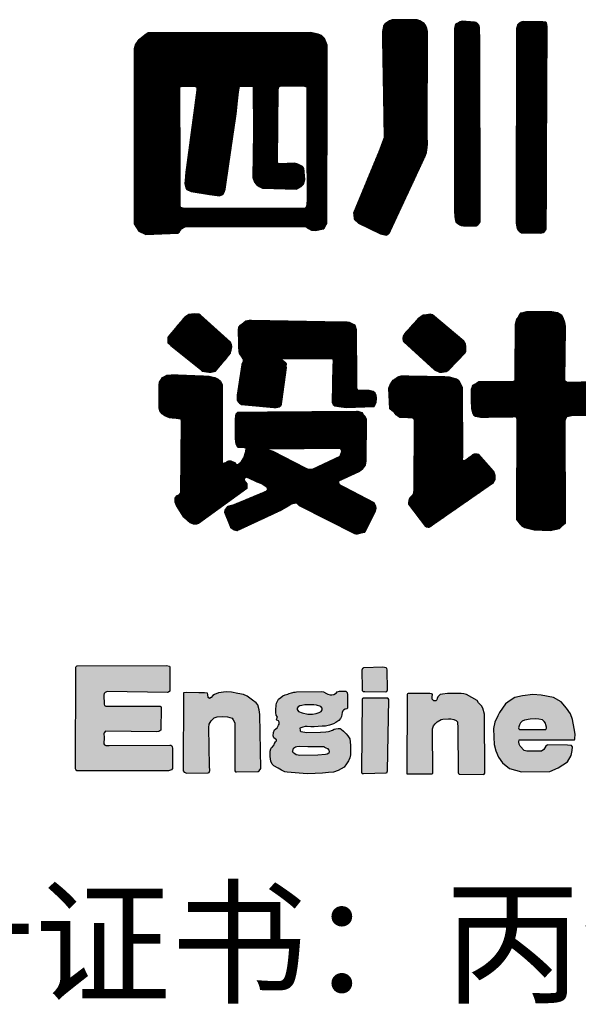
# Model space of a CAD drawing. Extents: x 475446 to 490894, y 3788879 to 3821323.
# Tile 33 of 75: x 484732 to 484743, y 3818121 to 3818142. Entities that reach past the tile are written whole.
import ezdxf
from ezdxf.enums import TextEntityAlignment as Align

# ---------------------------------------------------------------- set-up
doc = ezdxf.new("R2010")
doc.units = 0
doc.header["$LTSCALE"] = 0.5
doc.layers.get('0').update_dxf_attribs({"linetype": 'CONTINUOUS'})
doc.layers.add('TK-PUBLIC', color=7, linetype='CONTINUOUS')
doc.styles.add('新标识3', font='NSimSun.ttf')
pattern_1 = [(45, (1826454.331424, 12275757.266544), (-0.0056126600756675, 0.0056126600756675), [])]
pattern_2 = [(45, (1825753.960061, 12275603.040378), (-0.0056126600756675, 0.0056126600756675), [])]

# ---------------------------------------------------------------- blocks, each defined once
blk = doc.blocks.new('03')
h = blk.add_hatch()
h.set_pattern_fill('ANSI31', color=256, scale=0.005)
h.set_pattern_definition(pattern_1)
h.paths.add_polyline_path([(485328.016, 3817673.026), (485328.113, 3817667.523), (485327.973, 3817667.146), (485327.861, 3817666.853), (485326.507, 3817663.574), (485326.521, 3817663.504), (485326.535, 3817663.281), (485326.563, 3817663.239), (485326.758, 3817663.043), (485327.917, 3817662.485), (485328.21, 3817662.415), (485328.294, 3817662.457), (485328.392, 3817662.541), (485328.434, 3817662.653), (485330.263, 3817666.575), (485330.319, 3817666.757), (485330.361, 3817667.022), (485330.375, 3817667.176), (485330.361, 3817667.664), (485330.375, 3817673.096), (485330.347, 3817673.25), (485330.291, 3817673.39), (485330.207, 3817673.515), (485329.984, 3817673.655), (485329.83, 3817673.697), (485328.532, 3817673.71), (485328.392, 3817673.641), (485328.322, 3817673.599), (485328.183, 3817673.515), (485328.085, 3817673.403)])
h = blk.add_hatch()
h.set_pattern_fill('ANSI31', color=256, scale=0.005)
h.set_pattern_definition(pattern_1)
h.paths.add_polyline_path([(485331.788, 3817673.235), (485331.802, 3817663.434), (485331.84, 3817663.196), (485331.856, 3817663.119), (485331.965, 3817663.021), (485332.08, 3817662.956), (485332.14, 3817662.928), (485332.271, 3817662.901), (485332.927, 3817662.901), (485333.009, 3817662.967), (485333.08, 3817663.021), (485333.124, 3817663.092), (485333.146, 3817663.212), (485333.11, 3817673.3), (485333.067, 3817673.415), (485333.017, 3817673.475), (485332.908, 3817673.557), (485332.843, 3817673.584), (485332.203, 3817673.628), (485332.088, 3817673.595), (485331.995, 3817673.546), (485331.924, 3817673.508), (485331.853, 3817673.469)])
h = blk.add_hatch()
h.set_pattern_fill('ANSI31', color=256, scale=0.005)
h.set_pattern_definition(pattern_1)
h.paths.add_polyline_path([(485335.045, 3817673.254), (485335.021, 3817663.056), (485335.066, 3817662.838), (485335.079, 3817662.76), (485335.117, 3817662.698), (485335.182, 3817662.626), (485335.247, 3817662.572), (485335.309, 3817662.537), (485336.304, 3817662.517), (485336.445, 3817662.565), (485336.506, 3817662.616), (485336.581, 3817662.692), (485336.599, 3817662.78), (485336.62, 3817668.24), (485336.646, 3817673.313), (485336.633, 3817673.465), (485336.61, 3817673.543), (485336.558, 3817673.581), (485336.413, 3817673.599), (485336.351, 3817673.599), (485335.412, 3817673.619), (485335.326, 3817673.599), (485335.242, 3817673.569), (485335.176, 3817673.527), (485335.103, 3817673.452)])
h = blk.add_hatch()
h.set_pattern_fill('ANSI31', color=256, scale=0.005)
h.set_pattern_definition(pattern_1)
h.paths.add_polyline_path([(485317.482, 3817670.215), (485318.135, 3817670.229), (485318.275, 3817670.188), (485318.302, 3817670.132), (485318.302, 3817670.021), (485317.718, 3817665.655), (485317.676, 3817665.099), (485317.718, 3817664.904), (485317.774, 3817664.807), (485317.996, 3817664.709), (485318.97, 3817664.556), (485319.484, 3817664.487), (485319.665, 3817664.556), (485319.721, 3817664.668), (485319.776, 3817664.821), (485320.36, 3817668.81), (485320.472, 3817669.922), (485320.527, 3817670.214), (485320.736, 3817670.228), (485321.251, 3817670.228), (485321.264, 3817667.809), (485321.237, 3817665.446), (485321.32, 3817665.196), (485321.417, 3817665.071), (485321.556, 3817664.973), (485321.737, 3817664.876), (485323.517, 3817664.834), (485323.754, 3817664.96), (485323.879, 3817665.085), (485323.948, 3817665.335), (485323.907, 3817665.905), (485323.837, 3817666.016), (485323.587, 3817666.141), (485323.42, 3817666.183), (485322.641, 3817666.155), (485322.516, 3817666.197), (485322.516, 3817666.294), (485322.558, 3817670.061), (485322.586, 3817670.186), (485322.641, 3817670.228), (485322.753, 3817670.242), (485323.935, 3817670.228), (485324.046, 3817670.186), (485324.06, 3817670.117), (485324.06, 3817667.433), (485324.074, 3817664.236), (485324.06, 3817663.985), (485324.032, 3817663.888), (485323.948, 3817663.819), (485317.635, 3817663.819), (485317.468, 3817663.874), (485317.426, 3817663.93), (485317.412, 3817669.951), (485317.404, 3817670.128), (485317.411, 3817670.201)], flags=16)
h.paths.add_polyline_path([(485315.015, 3817672.176), (485315.015, 3817663.012), (485315.263, 3817662.622), (485315.619, 3817662.444), (485317.324, 3817662.515), (485317.498, 3817662.748), (485317.692, 3817662.859), (485324.006, 3817662.873), (485324.145, 3817662.762), (485324.312, 3817662.679), (485324.52, 3817662.665), (485324.938, 3817662.748), (485325.105, 3817663.026), (485325.132, 3817672.373), (485324.979, 3817672.72), (485324.826, 3817672.887), (485324.645, 3817672.943), (485324.256, 3817673.04), (485315.757, 3817673.026), (485315.576, 3817672.901), (485315.381, 3817672.748), (485315.242, 3817672.637), (485315.089, 3817672.428)])
h = blk.add_hatch()
h.set_pattern_fill('ANSI31', color=256, scale=0.005)
h.set_pattern_definition(pattern_2)
h.paths.add_polyline_path([(485334.975, 3817657.736), (485334.946, 3817654.906), (485334.946, 3817654.847), (485334.946, 3817654.788), (485334.872, 3817654.743), (485334.59, 3817654.728), (485333.063, 3817654.728), (485332.959, 3817654.654), (485332.841, 3817654.595), (485332.737, 3817654.521), (485332.663, 3817654.314), (485332.678, 3817653.318), (485332.737, 3817653.111), (485332.811, 3817652.992), (485332.9, 3817652.933), (485333.152, 3817652.874), (485333.582, 3817652.874), (485334.857, 3817652.903), (485334.946, 3817652.918), (485335.005, 3817652.888), (485335.064, 3817652.814), (485335.035, 3817647.654), (485335.035, 3817647.52), (485335.228, 3817647.268), (485335.302, 3817647.209), (485335.48, 3817647.091), (485335.969, 3817646.972), (485336.799, 3817646.942), (485337.288, 3817647.046), (485337.377, 3817647.135), (485337.6, 3817647.342), (485337.585, 3817652.709), (485337.644, 3817652.843), (485337.689, 3817652.917), (485338, 3817652.991), (485339.291, 3817652.962), (485339.483, 3817653.037), (485339.632, 3817653.14), (485339.676, 3817653.303), (485339.691, 3817653.555), (485339.691, 3817653.807), (485339.691, 3817654.118), (485339.661, 3817654.296), (485339.572, 3817654.503), (485339.543, 3817654.578), (485339.409, 3817654.652), (485339.113, 3817654.726), (485337.727, 3817654.689), (485337.686, 3817654.701), (485337.611, 3817654.742), (485337.564, 3817654.8), (485337.61, 3817657.626), (485337.575, 3817657.84), (485337.488, 3817658.084), (485337.413, 3817658.2), (485337.274, 3817658.293), (485337.181, 3817658.339), (485336.897, 3817658.397), (485335.562, 3817658.397), (485335.423, 3817658.362), (485335.295, 3817658.328), (485335.249, 3817658.328), (485335.179, 3817658.217), (485335.127, 3817658.119), (485335.069, 3817658.043), (485335.034, 3817657.991)])
h = blk.add_hatch()
h.set_pattern_fill('ANSI31', color=256, scale=0.005)
h.set_pattern_definition(pattern_2)
h.paths.add_polyline_path([(485316.937, 3817656.638), (485318.502, 3817655.378), (485318.575, 3817655.286), (485318.925, 3817655.231), (485319.054, 3817655.231), (485319.284, 3817655.295), (485320.048, 3817656.215), (485320.094, 3817656.399), (485320.131, 3817656.574), (485320.112, 3817656.675), (485320.057, 3817656.804), (485318.483, 3817658.222), (485318.4, 3817658.277), (485318.197, 3817658.286), (485318.022, 3817658.277), (485317.875, 3817658.268), (485317.663, 3817658.12), (485316.789, 3817657.081), (485316.78, 3817656.97), (485316.771, 3817656.878), (485316.771, 3817656.777)])
h = blk.add_hatch()
h.set_pattern_fill('ANSI31', color=256, scale=0.005)
h.set_pattern_definition(pattern_2)
h.paths.add_polyline_path([(485320.462, 3817657.435), (485320.49, 3817656.393), (485320.49, 3817656.374), (485320.508, 3817656.254), (485320.526, 3817656.199), (485320.628, 3817656.079), (485320.655, 3817656.024), (485320.692, 3817655.959), (485320.72, 3817655.922), (485320.729, 3817655.802), (485320.664, 3817655.664), (485320.404, 3817653.97), (485320.41, 3817653.773), (485320.479, 3817653.67), (485320.525, 3817653.612), (485320.646, 3817653.543), (485320.814, 3817653.52), (485322.327, 3817653.381), (485322.46, 3817653.381), (485322.622, 3817653.415), (485322.697, 3817653.485), (485322.737, 3817653.565), (485322.743, 3817653.704), (485322.986, 3817655.477), (485322.98, 3817655.557), (485322.986, 3817655.667), (485322.945, 3817655.742), (485322.87, 3817655.782), (485322.772, 3817655.863), (485322.737, 3817655.904), (485322.743, 3817655.95), (485322.778, 3817655.961), (485325.394, 3817655.956), (485325.423, 3817655.915), (485325.446, 3817655.794), (485325.428, 3817655.581), (485325.394, 3817653.64), (485325.44, 3817653.548), (485325.532, 3817653.473), (485325.729, 3817653.433), (485326.121, 3817653.392), (485327.588, 3817653.438), (485327.612, 3817653.508), (485327.681, 3817653.635), (485327.698, 3817653.762), (485327.71, 3817653.9), (485327.687, 3817654.021), (485327.635, 3817654.137), (485327.536, 3817654.229), (485327.323, 3817654.269), (485327.04, 3817654.269), (485326.849, 3817654.269), (485326.728, 3817654.292), (485326.676, 3817654.386), (485326.664, 3817657.458), (485326.589, 3817657.689), (485326.532, 3817657.712), (485326.439, 3817657.776), (485326.289, 3817657.833), (485326.174, 3817657.856), (485325.96, 3817657.856), (485321.16, 3817657.937), (485321.039, 3817657.937), (485320.866, 3817657.908), (485320.762, 3817657.822), (485320.664, 3817657.758), (485320.554, 3817657.672), (485320.485, 3817657.591)])
h = blk.add_hatch()
h.set_pattern_fill('ANSI31', color=256, scale=0.005)
h.set_pattern_definition(pattern_2)
h.paths.add_polyline_path([(485329.132, 3817656.82), (485330.751, 3817655.359), (485331.01, 3817655.239), (485331.148, 3817655.239), (485331.352, 3817655.276), (485331.491, 3817655.368), (485332.351, 3817656.247), (485332.379, 3817656.312), (485332.388, 3817656.432), (485332.388, 3817656.562), (485332.361, 3817656.719), (485332.287, 3817656.857), (485330.649, 3817658.236), (485330.51, 3817658.273), (485330.325, 3817658.236), (485330.158, 3817658.227), (485329.899, 3817658.051), (485329.206, 3817657.284), (485329.113, 3817657.117), (485329.095, 3817657.006), (485329.104, 3817656.886)])
h = blk.add_hatch()
h.set_pattern_fill('ANSI31', color=256, scale=0.005)
h.set_pattern_definition(pattern_2)
h.paths.add_polyline_path([(485322.032, 3817651.226), (485325.804, 3817651.263), (485325.877, 3817651.134), (485325.859, 3817651.014), (485325.831, 3817650.922), (485325.785, 3817650.821), (485324.338, 3817650.139), (485324.144, 3817650.139), (485323.987, 3817650.213), (485322.3, 3817651.079), (485322.134, 3817651.134), (485322.042, 3817651.171)], flags=16)
h.paths.add_polyline_path([(485317.103, 3817655.098), (485318.934, 3817655.026), (485319.237, 3817654.952), (485319.422, 3817654.869), (485319.532, 3817654.768), (485319.633, 3817654.593), (485319.625, 3817650.588), (485319.625, 3817650.496), (485319.671, 3817650.46), (485319.827, 3817650.496), (485319.919, 3817650.579), (485320.085, 3817650.589), (485320.269, 3817650.506), (485320.352, 3817650.396), (485320.462, 3817650.396), (485320.646, 3817650.561), (485320.766, 3817650.754), (485320.858, 3817651.076), (485320.886, 3817651.251), (485320.729, 3817651.288), (485320.61, 3817651.288), (485320.453, 3817651.288), (485320.389, 3817651.398), (485320.352, 3817651.463), (485320.315, 3817651.748), (485320.324, 3817652.798), (485320.352, 3817653.047), (485320.444, 3817653.139), (485320.582, 3817653.139), (485326.723, 3817653.185), (485326.936, 3817653.118), (485327, 3817653.035), (485327.083, 3817652.953), (485327.166, 3817652.787), (485327.147, 3817650.568), (485327.12, 3817650.366), (485326.954, 3817650.154), (485326.816, 3817650.035), (485325.923, 3817649.621), (485325.721, 3817649.529), (485325.721, 3817649.474), (485325.73, 3817649.391), (485325.822, 3817649.308), (485326.034, 3817649.207), (485327.562, 3817648.405), (485327.654, 3817648.239), (485327.672, 3817648.092), (485327.635, 3817647.945), (485327.092, 3817646.85), (485326.964, 3817646.822), (485326.678, 3817646.749), (485326.568, 3817646.758), (485323.667, 3817648.231), (485323.556, 3817648.35), (485323.455, 3817648.378), (485323.271, 3817648.332), (485323.115, 3817648.24), (485322.71, 3817648.001), (485320.398, 3817646.924), (485320.26, 3817646.96), (485320.085, 3817647.08), (485320.066, 3817647.154), (485319.772, 3817647.88), (485319.79, 3817648.009), (485319.919, 3817648.202), (485320.25, 3817648.294), (485321.907, 3817648.986), (485322.018, 3817649.069), (485321.981, 3817649.198), (485321.696, 3817649.382), (485321.456, 3817649.474), (485321.024, 3817649.676), (485320.886, 3817649.731), (485320.803, 3817649.694), (485320.775, 3817649.556), (485320.913, 3817649.382), (485320.913, 3817649.142), (485318.381, 3817647.311), (485318.28, 3817647.274), (485318.132, 3817647.274), (485317.948, 3817647.347), (485317.819, 3817647.449), (485317.617, 3817647.642), (485317.313, 3817648.102), (485317.23, 3817648.258), (485317.157, 3817648.424), (485317.157, 3817648.626), (485317.249, 3817648.755), (485317.368, 3817648.801), (485317.46, 3817648.92), (485317.496, 3817652.66), (485317.469, 3817652.779), (485317.423, 3817652.798), (485317.34, 3817652.798), (485317.128, 3817652.825), (485316.861, 3817652.844), (485316.621, 3817652.946), (485316.474, 3817653.057), (485316.355, 3817653.204), (485316.327, 3817653.37), (485316.327, 3817654.549), (485316.345, 3817654.705), (485316.41, 3817654.825), (485316.502, 3817654.953), (485316.594, 3817654.999), (485316.732, 3817655.073)])
h = blk.add_hatch()
h.set_pattern_fill('ANSI31', color=256, scale=0.005)
h.set_pattern_definition(pattern_2)
h.paths.add_polyline_path([(485329.021, 3817655.044), (485331.5, 3817654.998), (485331.897, 3817654.887), (485332.027, 3817654.794), (485332.092, 3817654.665), (485332.193, 3817654.459), (485332.212, 3817650.805), (485332.203, 3817650.666), (485332.249, 3817650.602), (485332.341, 3817650.611), (485332.526, 3817650.75), (485332.822, 3817650.962), (485333.053, 3817650.944), (485333.84, 3817650.056), (485333.904, 3817649.844), (485333.904, 3817649.714), (485333.904, 3817649.613), (485333.784, 3817649.409), (485330.528, 3817647.142), (485330.454, 3817647.096), (485330.325, 3817647.114), (485330.297, 3817647.151), (485329.4, 3817648.325), (485329.4, 3817648.409), (485329.428, 3817648.593), (485329.465, 3817648.677), (485329.557, 3817648.76), (485329.622, 3817648.834), (485329.659, 3817648.917), (485329.687, 3817649.074), (485329.695, 3817652.646), (485329.686, 3817652.785), (485329.649, 3817652.813), (485329.492, 3817652.85), (485328.927, 3817652.859), (485328.881, 3817652.896), (485328.742, 3817652.998), (485328.65, 3817653.118), (485328.511, 3817653.229), (485328.4, 3817653.312), (485328.354, 3817654.405), (485328.428, 3817654.571), (485328.511, 3817654.719), (485328.585, 3817654.821), (485328.733, 3817654.923), (485328.807, 3817654.978)])
h = blk.add_hatch(color=256)
h.dxf.hatch_style = 1
h.paths.add_polyline_path([(485312.037, 3817639.847), (485316.708, 3817639.861), (485316.863, 3817639.827), (485316.882, 3817639.769), (485316.878, 3817638.517), (485316.815, 3817638.464), (485316.766, 3817638.449), (485313.598, 3817638.501), (485313.501, 3817638.458), (485313.448, 3817638.395), (485313.434, 3817638.303), (485313.448, 3817637.844), (485313.458, 3817637.767), (485313.535, 3817637.742), (485316.37, 3817637.727), (485316.418, 3817637.713), (485316.428, 3817637.655), (485316.408, 3817636.484), (485316.316, 3817636.397), (485316.195, 3817636.387), (485313.511, 3817636.426), (485313.438, 3817636.339), (485313.428, 3817636.3), (485313.448, 3817636.092), (485313.435, 3817635.763), (485313.462, 3817635.706), (485313.525, 3817635.679), (485313.698, 3817635.676), (485316.879, 3817635.697), (485316.942, 3817635.685), (485316.985, 3817635.654), (485317.009, 3817635.606), (485317.024, 3817635.527), (485317.027, 3817634.474), (485316.963, 3817634.4), (485316.808, 3817634.348), (485312.102, 3817634.344), (485312.016, 3817634.352), (485311.955, 3817634.406), (485311.947, 3817634.452), (485311.954, 3817639.653), (485311.955, 3817639.783), (485311.983, 3817639.817), (485311.997, 3817639.834)])
h = blk.add_hatch(color=256)
h.dxf.hatch_style = 1
h.paths.add_polyline_path([(485326.944, 3817639.616), (485326.959, 3817638.646), (485326.954, 3817638.597), (485326.964, 3817638.562), (485327.013, 3817638.508), (485327.092, 3817638.498), (485328.196, 3817638.483), (485328.251, 3817638.508), (485328.29, 3817638.582), (485328.275, 3817639.636), (485328.251, 3817639.705), (485328.221, 3817639.74), (485328.048, 3817639.77), (485327.053, 3817639.745), (485327.033, 3817639.735), (485327.003, 3817639.715), (485326.974, 3817639.7)])
h = blk.add_hatch(color=256)
h.dxf.hatch_style = 1
h.paths.add_polyline_path([(485317.597, 3817638.328), (485317.578, 3817634.482), (485317.586, 3817634.35), (485317.632, 3817634.272), (485317.779, 3817634.218), (485318.888, 3817634.234), (485318.95, 3817634.257), (485318.981, 3817634.358), (485318.958, 3817634.582), (485318.925, 3817636.618), (485318.94, 3817636.793), (485319.041, 3817636.97), (485319.199, 3817637.124), (485319.365, 3817637.183), (485319.648, 3817637.195), (485319.896, 3817637.18), (485320.144, 3817637.102), (485320.198, 3817637.017), (485320.283, 3817636.854), (485320.284, 3817634.488), (485320.293, 3817634.341), (485320.32, 3817634.299), (485320.378, 3817634.287), (485321.516, 3817634.305), (485321.57, 3817634.336), (485321.655, 3817634.46), (485321.601, 3817637.305), (485321.57, 3817637.537), (485321.489, 3817637.799), (485321.399, 3817637.913), (485321.214, 3817638.056), (485320.935, 3817638.265), (485320.748, 3817638.35), (485320.446, 3817638.405), (485320.113, 3817638.474), (485319.826, 3817638.49), (485319.431, 3817638.428), (485319.221, 3817638.343), (485319.128, 3817638.289), (485319.043, 3817638.188), (485318.958, 3817638.141), (485318.888, 3817638.188), (485318.873, 3817638.343), (485318.849, 3817638.42), (485318.702, 3817638.436), (485318.4, 3817638.436), (485317.772, 3817638.443), (485317.6, 3817638.437)])
h = blk.add_hatch(color=256)
h.dxf.hatch_style = 1
h.paths.add_polyline_path([(485323.695, 3817635.633), (485324.105, 3817635.624), (485324.509, 3817635.614), (485324.648, 3817635.614), (485324.824, 3817635.614), (485324.954, 3817635.614), (485324.981, 3817635.593), (485325.052, 3817635.55), (485325.136, 3817635.519), (485325.21, 3817635.435), (485325.231, 3817635.392), (485325.231, 3817635.334), (485325.207, 3817635.269), (485325.129, 3817635.22), (485325.034, 3817635.192), (485324.639, 3817635.161), (485323.676, 3817635.152), (485323.612, 3817635.158), (485323.507, 3817635.186), (485323.426, 3817635.229), (485323.38, 3817635.269), (485323.315, 3817635.34), (485323.322, 3817635.38), (485323.337, 3817635.463), (485323.368, 3817635.534), (485323.405, 3817635.571), (485323.473, 3817635.602), (485323.541, 3817635.611)], flags=16)
h.paths.add_polyline_path([(485323.617, 3817637.46), (485323.813, 3817637.381), (485324.114, 3817637.317), (485324.355, 3817637.317), (485324.542, 3817637.347), (485324.709, 3817637.401), (485324.813, 3817637.46), (485324.867, 3817637.539), (485324.857, 3817637.632), (485324.793, 3817637.716), (485324.567, 3817637.78), (485324.424, 3817637.799), (485324.252, 3817637.799), (485323.946, 3817637.799), (485323.789, 3817637.765), (485323.699, 3817637.744), (485323.602, 3817637.696), (485323.553, 3817637.622), (485323.548, 3817637.563)], flags=16)
h.paths.add_polyline_path([(485323.522, 3817638.493), (485324.825, 3817638.498), (485324.933, 3817638.484), (485325.084, 3817638.391), (485325.167, 3817638.357), (485325.279, 3817638.328), (485325.372, 3817638.328), (485325.48, 3817638.347), (485325.616, 3817638.435), (485325.655, 3817638.484), (485325.763, 3817638.513), (485325.958, 3817638.523), (485326.109, 3817638.513), (485326.143, 3817638.493), (485326.168, 3817638.445), (485326.187, 3817638.332), (485326.187, 3817637.649), (485326.178, 3817637.591), (485326.075, 3817637.581), (485325.987, 3817637.532), (485325.948, 3817637.493), (485325.914, 3817637.406), (485325.875, 3817637.191), (485325.821, 3817637.088), (485325.738, 3817636.976), (485325.582, 3817636.874), (485325.45, 3817636.81), (485325.24, 3817636.732), (485325.04, 3817636.693), (485324.855, 3817636.683), (485324.445, 3817636.649), (485324.269, 3817636.649), (485324.079, 3817636.659), (485323.966, 3817636.659), (485323.844, 3817636.64), (485323.688, 3817636.581), (485323.703, 3817636.483), (485323.708, 3817636.439), (485323.747, 3817636.414), (485324.054, 3817636.351), (485324.783, 3817636.371), (485325.052, 3817636.391), (485325.19, 3817636.405), (485325.263, 3817636.425), (485325.351, 3817636.464), (485325.4, 3817636.484), (485325.484, 3817636.523), (485325.582, 3817636.547), (485325.704, 3817636.567), (485325.802, 3817636.562), (485325.856, 3817636.528), (485325.979, 3817636.415), (485326.111, 3817636.288), (485326.205, 3817636.17), (485326.308, 3817636.027), (485326.327, 3817635.86), (485326.352, 3817635.674), (485326.342, 3817635.184), (485326.317, 3817635.017), (485326.244, 3817634.865), (485326.141, 3817634.703), (485326.008, 3817634.542), (485325.701, 3817634.364), (485325.45, 3817634.282), (485325.192, 3817634.251), (485324.885, 3817634.217), (485324.493, 3817634.199), (485324.079, 3817634.183), (485323.029, 3817634.269), (485322.903, 3817634.3), (485322.731, 3817634.386), (485322.554, 3817634.484), (485322.324, 3817634.603), (485322.244, 3817634.702), (485322.17, 3817634.849), (485322.133, 3817635.095), (485322.136, 3817635.377), (485322.182, 3817635.502), (485322.216, 3817635.564), (485322.265, 3817635.597), (485322.346, 3817635.712), (485322.359, 3817635.777), (485322.426, 3817635.856), (485322.466, 3817635.924), (485322.475, 3817635.97), (485322.408, 3817636.022), (485322.334, 3817636.068), (485322.303, 3817636.176), (485322.319, 3817636.354), (485322.371, 3817636.492), (485322.429, 3817636.541), (485322.5, 3817636.596), (485322.577, 3817636.744), (485322.607, 3817636.79), (485322.614, 3817636.898), (485322.58, 3817636.962), (485322.488, 3817636.993), (485322.475, 3817637.045), (485322.497, 3817637.119), (485322.506, 3817637.156), (485322.518, 3817637.177), (485322.503, 3817637.199), (485322.46, 3817637.261), (485322.429, 3817637.405), (485322.429, 3817637.549), (485322.445, 3817637.777), (485322.475, 3817637.891), (485322.528, 3817638.004), (485322.583, 3817638.093), (485322.7, 3817638.195), (485322.81, 3817638.268), (485322.921, 3817638.32), (485323.056, 3817638.36), (485323.139, 3817638.391), (485323.249, 3817638.431), (485323.323, 3817638.452), (485323.384, 3817638.468), (485323.449, 3817638.474)])
h = blk.add_hatch(color=256)
h.dxf.hatch_style = 1
h.paths.add_polyline_path([(485329.309, 3817638.239), (485329.29, 3817634.204), (485329.3, 3817634.192), (485329.349, 3817634.188), (485330.621, 3817634.188), (485330.648, 3817634.196), (485330.662, 3817634.215), (485330.64, 3817636.537), (485330.695, 3817636.696), (485330.775, 3817636.816), (485330.884, 3817636.91), (485331.098, 3817637.03), (485331.178, 3817637.044), (485331.477, 3817637.064), (485331.601, 3817637.064), (485331.755, 3817637.034), (485331.88, 3817636.985), (485331.942, 3817636.904), (485331.972, 3817636.585), (485331.981, 3817634.254), (485331.997, 3817634.196), (485332.045, 3817634.167), (485333.311, 3817634.145), (485333.345, 3817634.176), (485333.376, 3817634.223), (485333.372, 3817637.316), (485333.272, 3817637.622), (485333.203, 3817637.747), (485333.051, 3817637.915), (485332.985, 3817638.024), (485332.427, 3817638.351), (485332.274, 3817638.383), (485332.146, 3817638.398), (485331.881, 3817638.401), (485331.66, 3817638.401), (485331.429, 3817638.398), (485331.17, 3817638.364), (485331.036, 3817638.339), (485330.92, 3817638.227), (485330.883, 3817638.133), (485330.861, 3817638.065), (485330.811, 3817638.015), (485330.714, 3817638.009), (485330.618, 3817638.096), (485330.621, 3817638.233), (485330.636, 3817638.323), (485330.64, 3817638.355), (485330.587, 3817638.383), (485330.493, 3817638.389), (485329.367, 3817638.401), (485329.336, 3817638.383), (485329.308, 3817638.345)])
h = blk.add_hatch(color=256)
h.dxf.hatch_style = 1
h.paths.add_polyline_path([(485335.226, 3817635.961), (485338.075, 3817635.977), (485338.091, 3817636.016), (485338.107, 3817636.272), (485338.067, 3817636.559), (485337.967, 3817637.035), (485337.867, 3817637.325), (485337.667, 3817637.634), (485337.382, 3817637.954), (485336.974, 3817638.186), (485336.327, 3817638.306), (485335.904, 3817638.338), (485335.36, 3817638.283), (485334.951, 3817638.188), (485334.707, 3817638.035), (485334.468, 3817637.851), (485334.146, 3817637.394), (485334.066, 3817637.234), (485333.901, 3817636.895), (485333.841, 3817636.56), (485333.846, 3817636.109), (485333.866, 3817635.719), (485333.966, 3817635.384), (485334.091, 3817635.064), (485334.3, 3817634.772), (485334.681, 3817634.473), (485335.298, 3817634.293), (485336.782, 3817634.301), (485337.229, 3817634.493), (485337.708, 3817634.812), (485337.9, 3817635.155), (485337.964, 3817635.41), (485337.98, 3817635.594), (485337.924, 3817635.673), (485337.716, 3817635.697), (485336.687, 3817635.705), (485336.647, 3817635.697), (485336.583, 3817635.642), (485336.471, 3817635.458), (485336.351, 3817635.378), (485335.761, 3817635.37), (485335.577, 3817635.37), (485335.449, 3817635.41), (485335.234, 3817635.634), (485335.178, 3817635.737), (485335.17, 3817635.857), (485335.186, 3817635.961)])
h.paths.add_polyline_path([(485335.198, 3817636.506), (485336.494, 3817636.503), (485336.572, 3817636.515), (485336.603, 3817636.572), (485336.609, 3817636.637), (485336.584, 3817636.759), (485336.556, 3817636.843), (485336.494, 3817636.927), (485336.403, 3817637.014), (485336.213, 3817637.049), (485336.013, 3817637.064), (485335.76, 3817637.055), (485335.467, 3817636.996), (485335.342, 3817636.946), (485335.255, 3817636.852), (485335.195, 3817636.759), (485335.145, 3817636.596), (485335.155, 3817636.54)], flags=16)
h = blk.add_hatch(color=256)
h.dxf.hatch_style = 1
h.paths.add_polyline_path([(485326.949, 3817638.086), (485326.927, 3817634.338), (485326.927, 3817634.28), (485326.942, 3817634.222), (485326.963, 3817634.208), (485327.029, 3817634.199), (485328.217, 3817634.234), (485328.264, 3817634.255), (485328.275, 3817634.288), (485328.285, 3817634.348), (485328.352, 3817638.074), (485328.324, 3817638.139), (485328.297, 3817638.152), (485328.247, 3817638.158), (485328.141, 3817638.158), (485327.099, 3817638.158), (485327.052, 3817638.161), (485327.003, 3817638.148), (485326.981, 3817638.136)])
for points in [[(485328.016, 3817673.026), (485328.113, 3817667.523), (485327.973, 3817667.146), (485327.861, 3817666.853), (485326.507, 3817663.574), (485326.521, 3817663.504), (485326.535, 3817663.281), (485326.563, 3817663.239), (485326.758, 3817663.043), (485327.917, 3817662.485), (485328.21, 3817662.415), (485328.294, 3817662.457), (485328.392, 3817662.541), (485328.434, 3817662.653), (485330.263, 3817666.575), (485330.319, 3817666.757), (485330.361, 3817667.022), (485330.375, 3817667.176), (485330.361, 3817667.664), (485330.375, 3817673.096), (485330.347, 3817673.25), (485330.291, 3817673.39), (485330.207, 3817673.515), (485329.984, 3817673.655), (485329.83, 3817673.697), (485328.532, 3817673.71), (485328.392, 3817673.641), (485328.322, 3817673.599), (485328.183, 3817673.515), (485328.085, 3817673.403)], [(485331.788, 3817673.235), (485331.802, 3817663.434), (485331.84, 3817663.196), (485331.856, 3817663.119), (485331.965, 3817663.021), (485332.08, 3817662.956), (485332.14, 3817662.928), (485332.271, 3817662.901), (485332.927, 3817662.901), (485333.009, 3817662.967), (485333.08, 3817663.021), (485333.124, 3817663.092), (485333.146, 3817663.212), (485333.11, 3817673.3), (485333.067, 3817673.415), (485333.017, 3817673.475), (485332.908, 3817673.557), (485332.843, 3817673.584), (485332.203, 3817673.628), (485332.088, 3817673.595), (485331.995, 3817673.546), (485331.924, 3817673.508), (485331.853, 3817673.469)], [(485335.045, 3817673.254), (485335.021, 3817663.056), (485335.066, 3817662.838), (485335.079, 3817662.76), (485335.117, 3817662.698), (485335.182, 3817662.626), (485335.247, 3817662.572), (485335.309, 3817662.537), (485336.304, 3817662.517), (485336.445, 3817662.565), (485336.506, 3817662.616), (485336.581, 3817662.692), (485336.599, 3817662.78), (485336.62, 3817668.24), (485336.646, 3817673.313), (485336.633, 3817673.465), (485336.61, 3817673.543), (485336.558, 3817673.581), (485336.413, 3817673.599), (485336.351, 3817673.599), (485335.412, 3817673.619), (485335.326, 3817673.599), (485335.242, 3817673.569), (485335.176, 3817673.527), (485335.103, 3817673.452)], [(485315.015, 3817672.176), (485315.015, 3817663.012), (485315.263, 3817662.622), (485315.619, 3817662.444), (485317.324, 3817662.515), (485317.498, 3817662.748), (485317.692, 3817662.859), (485324.006, 3817662.873), (485324.145, 3817662.762), (485324.312, 3817662.679), (485324.52, 3817662.665), (485324.938, 3817662.748), (485325.105, 3817663.026), (485325.132, 3817672.373), (485324.979, 3817672.72), (485324.826, 3817672.887), (485324.645, 3817672.943), (485324.256, 3817673.04), (485315.757, 3817673.026), (485315.576, 3817672.901), (485315.381, 3817672.748), (485315.242, 3817672.637), (485315.089, 3817672.428)], [(485317.482, 3817670.215), (485318.135, 3817670.229), (485318.275, 3817670.188), (485318.302, 3817670.132), (485318.302, 3817670.021), (485317.718, 3817665.655), (485317.676, 3817665.099), (485317.718, 3817664.904), (485317.774, 3817664.807), (485317.996, 3817664.709), (485318.97, 3817664.556), (485319.484, 3817664.487), (485319.665, 3817664.556), (485319.721, 3817664.668), (485319.776, 3817664.821), (485320.36, 3817668.81), (485320.472, 3817669.922), (485320.527, 3817670.214), (485320.736, 3817670.228), (485321.251, 3817670.228), (485321.264, 3817667.809), (485321.237, 3817665.446), (485321.32, 3817665.196), (485321.417, 3817665.071), (485321.556, 3817664.973), (485321.737, 3817664.876), (485323.517, 3817664.834), (485323.754, 3817664.96), (485323.879, 3817665.085), (485323.948, 3817665.335), (485323.907, 3817665.905), (485323.837, 3817666.016), (485323.587, 3817666.141), (485323.42, 3817666.183), (485322.641, 3817666.155), (485322.516, 3817666.197), (485322.516, 3817666.294), (485322.558, 3817670.061), (485322.586, 3817670.186), (485322.641, 3817670.228), (485322.753, 3817670.242), (485323.935, 3817670.228), (485324.046, 3817670.186), (485324.06, 3817670.117), (485324.06, 3817667.433), (485324.074, 3817664.236), (485324.06, 3817663.985), (485324.032, 3817663.888), (485323.948, 3817663.819), (485317.635, 3817663.819), (485317.468, 3817663.874), (485317.426, 3817663.93), (485317.412, 3817669.951), (485317.404, 3817670.128), (485317.411, 3817670.201)], [(485316.937, 3817656.638), (485318.502, 3817655.378), (485318.575, 3817655.286), (485318.925, 3817655.231), (485319.054, 3817655.231), (485319.284, 3817655.295), (485320.048, 3817656.215), (485320.094, 3817656.399), (485320.131, 3817656.574), (485320.112, 3817656.675), (485320.057, 3817656.804), (485318.483, 3817658.222), (485318.4, 3817658.277), (485318.197, 3817658.286), (485318.022, 3817658.277), (485317.875, 3817658.268), (485317.663, 3817658.12), (485316.789, 3817657.081), (485316.78, 3817656.97), (485316.771, 3817656.878), (485316.771, 3817656.777)], [(485320.462, 3817657.435), (485320.49, 3817656.393), (485320.49, 3817656.374), (485320.508, 3817656.254), (485320.526, 3817656.199), (485320.628, 3817656.079), (485320.655, 3817656.024), (485320.692, 3817655.959), (485320.72, 3817655.922), (485320.729, 3817655.802), (485320.664, 3817655.664), (485320.404, 3817653.97), (485320.41, 3817653.773), (485320.479, 3817653.67), (485320.525, 3817653.612), (485320.646, 3817653.543), (485320.814, 3817653.52), (485322.327, 3817653.381), (485322.46, 3817653.381), (485322.622, 3817653.415), (485322.697, 3817653.485), (485322.737, 3817653.565), (485322.743, 3817653.704), (485322.986, 3817655.477), (485322.98, 3817655.557), (485322.986, 3817655.667), (485322.945, 3817655.742), (485322.87, 3817655.782), (485322.772, 3817655.863), (485322.737, 3817655.904), (485322.743, 3817655.95), (485322.778, 3817655.961), (485325.394, 3817655.956), (485325.423, 3817655.915), (485325.446, 3817655.794), (485325.428, 3817655.581), (485325.394, 3817653.64), (485325.44, 3817653.548), (485325.532, 3817653.473), (485325.729, 3817653.433), (485326.121, 3817653.392), (485327.588, 3817653.438), (485327.612, 3817653.508), (485327.681, 3817653.635), (485327.698, 3817653.762), (485327.71, 3817653.9), (485327.687, 3817654.021), (485327.635, 3817654.137), (485327.536, 3817654.229), (485327.323, 3817654.269), (485327.04, 3817654.269), (485326.849, 3817654.269), (485326.728, 3817654.292), (485326.676, 3817654.386), (485326.664, 3817657.458), (485326.589, 3817657.689), (485326.532, 3817657.712), (485326.439, 3817657.776), (485326.289, 3817657.833), (485326.174, 3817657.856), (485325.96, 3817657.856), (485321.16, 3817657.937), (485321.039, 3817657.937), (485320.866, 3817657.908), (485320.762, 3817657.822), (485320.664, 3817657.758), (485320.554, 3817657.672), (485320.485, 3817657.591)], [(485329.132, 3817656.82), (485330.751, 3817655.359), (485331.01, 3817655.239), (485331.148, 3817655.239), (485331.352, 3817655.276), (485331.491, 3817655.368), (485332.351, 3817656.247), (485332.379, 3817656.312), (485332.388, 3817656.432), (485332.388, 3817656.562), (485332.361, 3817656.719), (485332.287, 3817656.857), (485330.649, 3817658.236), (485330.51, 3817658.273), (485330.325, 3817658.236), (485330.158, 3817658.227), (485329.899, 3817658.051), (485329.206, 3817657.284), (485329.113, 3817657.117), (485329.095, 3817657.006), (485329.104, 3817656.886)], [(485317.103, 3817655.098), (485318.934, 3817655.026), (485319.237, 3817654.952), (485319.422, 3817654.869), (485319.532, 3817654.768), (485319.633, 3817654.593), (485319.625, 3817650.588), (485319.625, 3817650.496), (485319.671, 3817650.46), (485319.827, 3817650.496), (485319.919, 3817650.579), (485320.085, 3817650.589), (485320.269, 3817650.506), (485320.352, 3817650.396), (485320.462, 3817650.396), (485320.646, 3817650.561), (485320.766, 3817650.754), (485320.858, 3817651.076), (485320.886, 3817651.251), (485320.729, 3817651.288), (485320.61, 3817651.288), (485320.453, 3817651.288), (485320.389, 3817651.398), (485320.352, 3817651.463), (485320.315, 3817651.748), (485320.324, 3817652.798), (485320.352, 3817653.047), (485320.444, 3817653.139), (485320.582, 3817653.139), (485326.723, 3817653.185), (485326.936, 3817653.118), (485327, 3817653.035), (485327.083, 3817652.953), (485327.166, 3817652.787), (485327.147, 3817650.568), (485327.12, 3817650.366), (485326.954, 3817650.154), (485326.816, 3817650.035), (485325.923, 3817649.621), (485325.721, 3817649.529), (485325.721, 3817649.474), (485325.73, 3817649.391), (485325.822, 3817649.308), (485326.034, 3817649.207), (485327.562, 3817648.405), (485327.654, 3817648.239), (485327.672, 3817648.092), (485327.635, 3817647.945), (485327.092, 3817646.85), (485326.964, 3817646.822), (485326.678, 3817646.749), (485326.568, 3817646.758), (485323.667, 3817648.231), (485323.556, 3817648.35), (485323.455, 3817648.378), (485323.271, 3817648.332), (485323.115, 3817648.24), (485322.71, 3817648.001), (485320.398, 3817646.924), (485320.26, 3817646.96), (485320.085, 3817647.08), (485320.066, 3817647.154), (485319.772, 3817647.88), (485319.79, 3817648.009), (485319.919, 3817648.202), (485320.25, 3817648.294), (485321.907, 3817648.986), (485322.018, 3817649.069), (485321.981, 3817649.198), (485321.696, 3817649.382), (485321.456, 3817649.474), (485321.024, 3817649.676), (485320.886, 3817649.731), (485320.803, 3817649.694), (485320.775, 3817649.556), (485320.913, 3817649.382), (485320.913, 3817649.142), (485318.381, 3817647.311), (485318.28, 3817647.274), (485318.132, 3817647.274), (485317.948, 3817647.347), (485317.819, 3817647.449), (485317.617, 3817647.642), (485317.313, 3817648.102), (485317.23, 3817648.258), (485317.157, 3817648.424), (485317.157, 3817648.626), (485317.249, 3817648.755), (485317.368, 3817648.801), (485317.46, 3817648.92), (485317.496, 3817652.66), (485317.469, 3817652.779), (485317.423, 3817652.798), (485317.34, 3817652.798), (485317.128, 3817652.825), (485316.861, 3817652.844), (485316.621, 3817652.946), (485316.474, 3817653.057), (485316.355, 3817653.204), (485316.327, 3817653.37), (485316.327, 3817654.549), (485316.345, 3817654.705), (485316.41, 3817654.825), (485316.502, 3817654.953), (485316.594, 3817654.999), (485316.732, 3817655.073)], [(485329.021, 3817655.044), (485331.5, 3817654.998), (485331.897, 3817654.887), (485332.027, 3817654.794), (485332.092, 3817654.665), (485332.193, 3817654.459), (485332.212, 3817650.805), (485332.203, 3817650.666), (485332.249, 3817650.602), (485332.341, 3817650.611), (485332.526, 3817650.75), (485332.822, 3817650.962), (485333.053, 3817650.944), (485333.84, 3817650.056), (485333.904, 3817649.844), (485333.904, 3817649.714), (485333.904, 3817649.613), (485333.784, 3817649.409), (485330.528, 3817647.142), (485330.454, 3817647.096), (485330.325, 3817647.114), (485330.297, 3817647.151), (485329.4, 3817648.325), (485329.4, 3817648.409), (485329.428, 3817648.593), (485329.465, 3817648.677), (485329.557, 3817648.76), (485329.622, 3817648.834), (485329.659, 3817648.917), (485329.687, 3817649.074), (485329.695, 3817652.646), (485329.686, 3817652.785), (485329.649, 3817652.813), (485329.492, 3817652.85), (485328.927, 3817652.859), (485328.881, 3817652.896), (485328.742, 3817652.998), (485328.65, 3817653.118), (485328.511, 3817653.229), (485328.4, 3817653.312), (485328.354, 3817654.405), (485328.428, 3817654.571), (485328.511, 3817654.719), (485328.585, 3817654.821), (485328.733, 3817654.923), (485328.807, 3817654.978)], [(485322.032, 3817651.226), (485325.804, 3817651.263), (485325.877, 3817651.134), (485325.859, 3817651.014), (485325.831, 3817650.922), (485325.785, 3817650.821), (485324.338, 3817650.139), (485324.144, 3817650.139), (485323.987, 3817650.213), (485322.3, 3817651.079), (485322.134, 3817651.134), (485322.042, 3817651.171)], [(485312.037, 3817639.847), (485316.708, 3817639.861), (485316.863, 3817639.827), (485316.882, 3817639.769), (485316.878, 3817638.517), (485316.815, 3817638.464), (485316.766, 3817638.449), (485313.598, 3817638.501), (485313.501, 3817638.458), (485313.448, 3817638.395), (485313.434, 3817638.303), (485313.448, 3817637.844), (485313.458, 3817637.767), (485313.535, 3817637.742), (485316.37, 3817637.727), (485316.418, 3817637.713), (485316.428, 3817637.655), (485316.408, 3817636.484), (485316.316, 3817636.397), (485316.195, 3817636.387), (485313.511, 3817636.426), (485313.438, 3817636.339), (485313.428, 3817636.3), (485313.448, 3817636.092), (485313.435, 3817635.763), (485313.462, 3817635.706), (485313.525, 3817635.679), (485313.698, 3817635.676), (485316.879, 3817635.697), (485316.942, 3817635.685), (485316.985, 3817635.654), (485317.009, 3817635.606), (485317.024, 3817635.527), (485317.027, 3817634.474), (485316.963, 3817634.4), (485316.808, 3817634.348), (485312.102, 3817634.344), (485312.016, 3817634.352), (485311.955, 3817634.406), (485311.947, 3817634.452), (485311.954, 3817639.653), (485311.955, 3817639.783), (485311.983, 3817639.817), (485311.997, 3817639.834)], [(485326.944, 3817639.616), (485326.959, 3817638.646), (485326.954, 3817638.597), (485326.964, 3817638.562), (485327.013, 3817638.508), (485327.092, 3817638.498), (485328.196, 3817638.483), (485328.251, 3817638.508), (485328.29, 3817638.582), (485328.275, 3817639.636), (485328.251, 3817639.705), (485328.221, 3817639.74), (485328.048, 3817639.77), (485327.053, 3817639.745), (485327.033, 3817639.735), (485327.003, 3817639.715), (485326.974, 3817639.7)], [(485317.597, 3817638.328), (485317.578, 3817634.482), (485317.586, 3817634.35), (485317.632, 3817634.272), (485317.779, 3817634.218), (485318.888, 3817634.234), (485318.95, 3817634.257), (485318.981, 3817634.358), (485318.958, 3817634.582), (485318.925, 3817636.618), (485318.94, 3817636.793), (485319.041, 3817636.97), (485319.199, 3817637.124), (485319.365, 3817637.183), (485319.648, 3817637.195), (485319.896, 3817637.18), (485320.144, 3817637.102), (485320.198, 3817637.017), (485320.283, 3817636.854), (485320.284, 3817634.488), (485320.293, 3817634.341), (485320.32, 3817634.299), (485320.378, 3817634.287), (485321.516, 3817634.305), (485321.57, 3817634.336), (485321.655, 3817634.46), (485321.601, 3817637.305), (485321.57, 3817637.537), (485321.489, 3817637.799), (485321.399, 3817637.913), (485321.214, 3817638.056), (485320.935, 3817638.265), (485320.748, 3817638.35), (485320.446, 3817638.405), (485320.113, 3817638.474), (485319.826, 3817638.49), (485319.431, 3817638.428), (485319.221, 3817638.343), (485319.128, 3817638.289), (485319.043, 3817638.188), (485318.958, 3817638.141), (485318.888, 3817638.188), (485318.873, 3817638.343), (485318.849, 3817638.42), (485318.702, 3817638.436), (485318.4, 3817638.436), (485317.772, 3817638.443), (485317.6, 3817638.437)], [(485323.522, 3817638.493), (485324.825, 3817638.498), (485324.933, 3817638.484), (485325.084, 3817638.391), (485325.167, 3817638.357), (485325.279, 3817638.328), (485325.372, 3817638.328), (485325.48, 3817638.347), (485325.616, 3817638.435), (485325.655, 3817638.484), (485325.763, 3817638.513), (485325.958, 3817638.523), (485326.109, 3817638.513), (485326.143, 3817638.493), (485326.168, 3817638.445), (485326.187, 3817638.332), (485326.187, 3817637.649), (485326.178, 3817637.591), (485326.075, 3817637.581), (485325.987, 3817637.532), (485325.948, 3817637.493), (485325.914, 3817637.406), (485325.875, 3817637.191), (485325.821, 3817637.088), (485325.738, 3817636.976), (485325.582, 3817636.874), (485325.45, 3817636.81), (485325.24, 3817636.732), (485325.04, 3817636.693), (485324.855, 3817636.683), (485324.445, 3817636.649), (485324.269, 3817636.649), (485324.079, 3817636.659), (485323.966, 3817636.659), (485323.844, 3817636.64), (485323.688, 3817636.581), (485323.703, 3817636.483), (485323.708, 3817636.439), (485323.747, 3817636.414), (485324.054, 3817636.351), (485324.783, 3817636.371), (485325.052, 3817636.391), (485325.19, 3817636.405), (485325.263, 3817636.425), (485325.351, 3817636.464), (485325.4, 3817636.484), (485325.484, 3817636.523), (485325.582, 3817636.547), (485325.704, 3817636.567), (485325.802, 3817636.562), (485325.856, 3817636.528), (485325.979, 3817636.415), (485326.111, 3817636.288), (485326.205, 3817636.17), (485326.308, 3817636.027), (485326.327, 3817635.86), (485326.352, 3817635.674), (485326.342, 3817635.184), (485326.317, 3817635.017), (485326.244, 3817634.865), (485326.141, 3817634.703), (485326.008, 3817634.542), (485325.701, 3817634.364), (485325.45, 3817634.282), (485325.192, 3817634.251), (485324.885, 3817634.217), (485324.493, 3817634.199), (485324.079, 3817634.183), (485323.029, 3817634.269), (485322.903, 3817634.3), (485322.731, 3817634.386), (485322.554, 3817634.484), (485322.324, 3817634.603), (485322.244, 3817634.702), (485322.17, 3817634.849), (485322.133, 3817635.095), (485322.136, 3817635.377), (485322.182, 3817635.502), (485322.216, 3817635.564), (485322.265, 3817635.597), (485322.346, 3817635.712), (485322.359, 3817635.777), (485322.426, 3817635.856), (485322.466, 3817635.924), (485322.475, 3817635.97), (485322.408, 3817636.022), (485322.334, 3817636.068), (485322.303, 3817636.176), (485322.319, 3817636.354), (485322.371, 3817636.492), (485322.429, 3817636.541), (485322.5, 3817636.596), (485322.577, 3817636.744), (485322.607, 3817636.79), (485322.614, 3817636.898), (485322.58, 3817636.962), (485322.488, 3817636.993), (485322.475, 3817637.045), (485322.497, 3817637.119), (485322.506, 3817637.156), (485322.518, 3817637.177), (485322.503, 3817637.199), (485322.46, 3817637.261), (485322.429, 3817637.405), (485322.429, 3817637.549), (485322.445, 3817637.777), (485322.475, 3817637.891), (485322.528, 3817638.004), (485322.583, 3817638.093), (485322.7, 3817638.195), (485322.81, 3817638.268), (485322.921, 3817638.32), (485323.056, 3817638.36), (485323.139, 3817638.391), (485323.249, 3817638.431), (485323.323, 3817638.452), (485323.384, 3817638.468), (485323.449, 3817638.474)], [(485329.309, 3817638.239), (485329.29, 3817634.204), (485329.3, 3817634.192), (485329.349, 3817634.188), (485330.621, 3817634.188), (485330.648, 3817634.196), (485330.662, 3817634.215), (485330.64, 3817636.537), (485330.695, 3817636.696), (485330.775, 3817636.816), (485330.884, 3817636.91), (485331.098, 3817637.03), (485331.178, 3817637.044), (485331.477, 3817637.064), (485331.601, 3817637.064), (485331.755, 3817637.034), (485331.88, 3817636.985), (485331.942, 3817636.904), (485331.972, 3817636.585), (485331.981, 3817634.254), (485331.997, 3817634.196), (485332.045, 3817634.167), (485333.311, 3817634.145), (485333.345, 3817634.176), (485333.376, 3817634.223), (485333.372, 3817637.316), (485333.272, 3817637.622), (485333.203, 3817637.747), (485333.051, 3817637.915), (485332.985, 3817638.024), (485332.427, 3817638.351), (485332.274, 3817638.383), (485332.146, 3817638.398), (485331.881, 3817638.401), (485331.66, 3817638.401), (485331.429, 3817638.398), (485331.17, 3817638.364), (485331.036, 3817638.339), (485330.92, 3817638.227), (485330.883, 3817638.133), (485330.861, 3817638.065), (485330.811, 3817638.015), (485330.714, 3817638.009), (485330.618, 3817638.096), (485330.621, 3817638.233), (485330.636, 3817638.323), (485330.64, 3817638.355), (485330.587, 3817638.383), (485330.493, 3817638.389), (485329.367, 3817638.401), (485329.336, 3817638.383), (485329.308, 3817638.345)], [(485335.226, 3817635.961), (485338.075, 3817635.977), (485338.091, 3817636.016), (485338.107, 3817636.272), (485338.067, 3817636.559), (485337.967, 3817637.035), (485337.867, 3817637.325), (485337.667, 3817637.634), (485337.382, 3817637.954), (485336.974, 3817638.186), (485336.327, 3817638.306), (485335.904, 3817638.338), (485335.36, 3817638.283), (485334.951, 3817638.188), (485334.707, 3817638.035), (485334.468, 3817637.851), (485334.146, 3817637.394), (485334.066, 3817637.234), (485333.901, 3817636.895), (485333.841, 3817636.56), (485333.846, 3817636.109), (485333.866, 3817635.719), (485333.966, 3817635.384), (485334.091, 3817635.064), (485334.3, 3817634.772), (485334.681, 3817634.473), (485335.298, 3817634.293), (485336.782, 3817634.301), (485337.229, 3817634.493), (485337.708, 3817634.812), (485337.9, 3817635.155), (485337.964, 3817635.41), (485337.98, 3817635.594), (485337.924, 3817635.673), (485337.716, 3817635.697), (485336.687, 3817635.705), (485336.647, 3817635.697), (485336.583, 3817635.642), (485336.471, 3817635.458), (485336.351, 3817635.378), (485335.761, 3817635.37), (485335.577, 3817635.37), (485335.449, 3817635.41), (485335.234, 3817635.634), (485335.178, 3817635.737), (485335.17, 3817635.857), (485335.186, 3817635.961)], [(485323.617, 3817637.46), (485323.813, 3817637.381), (485324.114, 3817637.317), (485324.355, 3817637.317), (485324.542, 3817637.347), (485324.709, 3817637.401), (485324.813, 3817637.46), (485324.867, 3817637.539), (485324.857, 3817637.632), (485324.793, 3817637.716), (485324.567, 3817637.78), (485324.424, 3817637.799), (485324.252, 3817637.799), (485323.946, 3817637.799), (485323.789, 3817637.765), (485323.699, 3817637.744), (485323.602, 3817637.696), (485323.553, 3817637.622), (485323.548, 3817637.563)], [(485326.949, 3817638.086), (485326.927, 3817634.338), (485326.927, 3817634.28), (485326.942, 3817634.222), (485326.963, 3817634.208), (485327.029, 3817634.199), (485328.217, 3817634.234), (485328.264, 3817634.255), (485328.275, 3817634.288), (485328.285, 3817634.348), (485328.352, 3817638.074), (485328.324, 3817638.139), (485328.297, 3817638.152), (485328.247, 3817638.158), (485328.141, 3817638.158), (485327.099, 3817638.158), (485327.052, 3817638.161), (485327.003, 3817638.148), (485326.981, 3817638.136)], [(485335.198, 3817636.506), (485336.494, 3817636.503), (485336.572, 3817636.515), (485336.603, 3817636.572), (485336.609, 3817636.637), (485336.584, 3817636.759), (485336.556, 3817636.843), (485336.494, 3817636.927), (485336.403, 3817637.014), (485336.213, 3817637.049), (485336.013, 3817637.064), (485335.76, 3817637.055), (485335.467, 3817636.996), (485335.342, 3817636.946), (485335.255, 3817636.852), (485335.195, 3817636.759), (485335.145, 3817636.596), (485335.155, 3817636.54)], [(485323.695, 3817635.633), (485324.105, 3817635.624), (485324.509, 3817635.614), (485324.648, 3817635.614), (485324.824, 3817635.614), (485324.954, 3817635.614), (485324.981, 3817635.593), (485325.052, 3817635.55), (485325.136, 3817635.519), (485325.21, 3817635.435), (485325.231, 3817635.392), (485325.231, 3817635.334), (485325.207, 3817635.269), (485325.129, 3817635.22), (485325.034, 3817635.192), (485324.639, 3817635.161), (485323.676, 3817635.152), (485323.612, 3817635.158), (485323.507, 3817635.186), (485323.426, 3817635.229), (485323.38, 3817635.269), (485323.315, 3817635.34), (485323.322, 3817635.38), (485323.337, 3817635.463), (485323.368, 3817635.534), (485323.405, 3817635.571), (485323.473, 3817635.602), (485323.541, 3817635.611)]]:
    blk.add_lwpolyline(points, close=True)
blk.add_lwpolyline([(485339.113, 3817654.726), (485337.727, 3817654.689), (485337.686, 3817654.701), (485337.611, 3817654.742), (485337.564, 3817654.8), (485337.61, 3817657.626), (485337.575, 3817657.84), (485337.488, 3817658.084), (485337.413, 3817658.2), (485337.274, 3817658.293), (485337.181, 3817658.339), (485336.897, 3817658.397), (485335.562, 3817658.397), (485335.423, 3817658.362), (485335.295, 3817658.328), (485335.249, 3817658.328), (485335.179, 3817658.217), (485335.127, 3817658.119), (485335.069, 3817658.043), (485335.034, 3817657.991), (485334.975, 3817657.736), (485334.946, 3817654.906), (485334.946, 3817654.847), (485334.946, 3817654.788), (485334.872, 3817654.743), (485334.59, 3817654.728), (485333.063, 3817654.728), (485332.959, 3817654.654), (485332.841, 3817654.595), (485332.737, 3817654.521), (485332.663, 3817654.314), (485332.678, 3817653.318), (485332.737, 3817653.111), (485332.811, 3817652.992), (485332.9, 3817652.933), (485333.152, 3817652.874), (485333.582, 3817652.874), (485334.857, 3817652.903), (485334.946, 3817652.918), (485335.005, 3817652.888), (485335.064, 3817652.814), (485335.035, 3817647.654), (485335.035, 3817647.52), (485335.228, 3817647.268), (485335.302, 3817647.209), (485335.48, 3817647.091), (485335.969, 3817646.972), (485336.799, 3817646.942), (485337.288, 3817647.046), (485337.377, 3817647.135), (485337.6, 3817647.342), (485337.585, 3817652.709), (485337.644, 3817652.843), (485337.689, 3817652.917), (485338, 3817652.991), (485339.291, 3817652.962)])
at = {"layer": 'TK-PUBLIC', "style": '新标识3'}
blk.add_text('工程设计证书：丙级A251024117', height=5.25, dxfattribs=at).set_placement((485281.136, 3817625.329), align=Align.MIDDLE_LEFT)

msp = doc.modelspace()

# ---------------------------------------------------------------- block references
at = {"color": 3, "linetype": 'Continuous', "xscale": 0.4000000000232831, "yscale": 0.3999999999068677, "zscale": 0.4}
msp.add_blockref('03', (290608.153, 2291072.525), dxfattribs=at)

doc.saveas('drawing.dxf')
